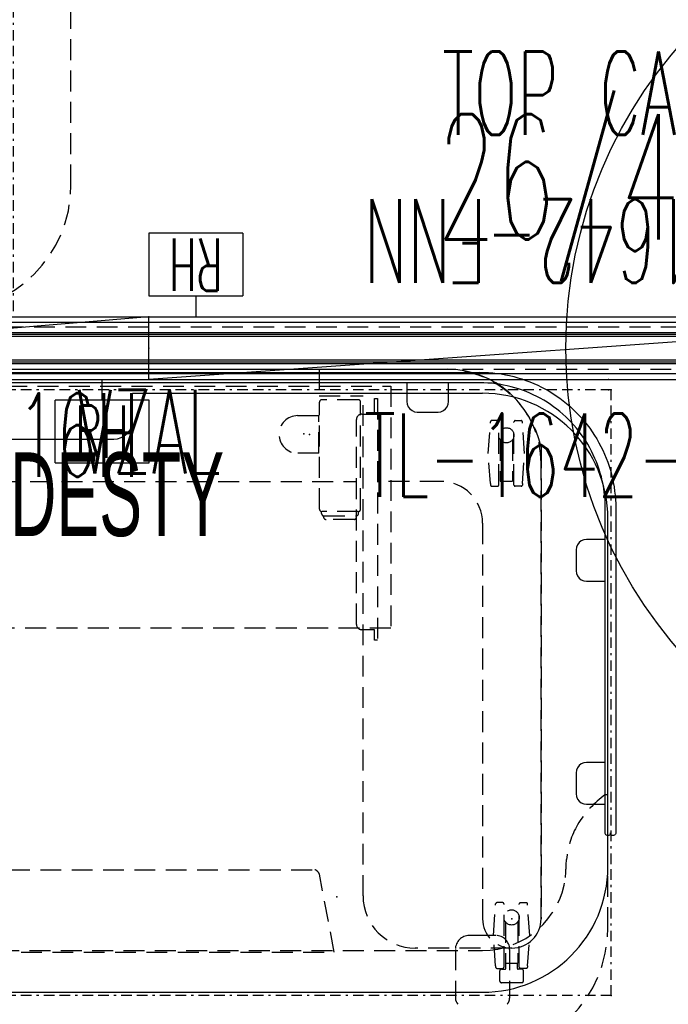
# Model space of a CAD drawing. Header units: inches. Extents: x -83 to 556, y -61 to 88.
# Tile 4 of 232: x -37 to -6, y -18 to 29. Entities that reach past the tile are written whole.
import ezdxf
from ezdxf.enums import TextEntityAlignment as Align

# ---------------------------------------------------------------- set-up
doc = ezdxf.new("R2010")
doc.units = ezdxf.units.IN
doc.header["$MEASUREMENT"] = 0
doc.linetypes.add('BORDER', pattern=[1.75, 0.5, -0.25, 0.5, -0.25, 0, -0.25])
doc.linetypes.add('DASHEDX2', pattern=[1.5, 1, -0.5])
for name, color, linetype in [('A-FURN-3-ECHO-SCREEN', 96, 'Continuous'), ('A-FURN-P-COLLECTION-LITE', 4, 'Continuous'), ('A-FURN-P-COLLECTION-LITE-TEXT2', 4, 'Continuous'), ('A-FURN-P-COLLECTION-LITE-TEXT3', 4, 'Continuous'), ('A-FURN-P-COMP-TEXT2', 86, 'Continuous'), ('A-FURN-P-PNLS', 5, 'Continuous'), ('A-FURN-P-PNLS-ACCESS', 4, 'Continuous'), ('A-FURN-P-PNLS-CON', 104, 'Continuous'), ('A-FURN-P-PNLS-CON-TEXT2', 104, 'Continuous'), ('A-FURN-P-PNLS-TEXT2', 5, 'Continuous'), ('A-FURN-P-PNLS-TEXT3', 4, 'Continuous'), ('A-FURN-P-PNLS-TEXT4', 4, 'Continuous'), ('A-FURN-P-TABLE', 3, 'Continuous'), ('A-FURN-P-TABLE-BORDER', 2, 'Continuous'), ('A-FURN-P-TABLE-EXTENDED-HEIGHT', 3, 'Continuous'), ('A-FURN-P-TABLE-SUPPORT', 202, 'Continuous'), ('A-FURN-P-TEXT_UTEXT', 7, 'Continuous'), ('A-FURN-P-WKSF-ACC', 202, 'Continuous'), ('PSATTR', 7, 'Continuous')]:
    doc.layers.add(name, color=color, linetype=linetype)
doc.styles.add('0', font='TXT.SHX')
doc.styles.add('CAD_FNT', font='TXT.SHX', dxfattribs={"width": 0.6})
doc.styles.add('PMSymText', font='txt.shx', dxfattribs={"width": 0.65})
doc.styles.get("Standard").update_dxf_attribs({"font": 'arial.ttf'})

# ---------------------------------------------------------------- blocks, each defined once
blk = doc.blocks.new('VZFF1-XX42-BB-2D')
at = {"layer": 'A-FURN-P-PNLS'}
for p, q in [((0, 0), (0, 3)), ((0, 3), (42, 3)), ((0, 0), (42, 0))]:
    blk.add_line(p, q, dxfattribs=at)
for p in [(0, 3), (0, 0)]:
    blk.add_point(p, dxfattribs=at)
at = {"layer": 'A-FURN-P-PNLS-ACCESS'}
for p, q in [((4.496, 7), (-0.004, 7)), ((-0.004, 7), (-0.004, 4)), ((4.496, 7), (4.496, 4)), ((-0.004, 4), (4.496, 4)), ((2.246, 4), (2.246, 3))]:
    blk.add_line(p, q, dxfattribs=at)
at = {"layer": 'A-FURN-P-PNLS-TEXT2', "style": 'CAD_FNT', "width": 0.55, "flags": 8}
blk.add_attdef('ITEXT2', text='', height=6, dxfattribs=at).set_placement((21, 9.699), align=Align.MIDDLE_CENTER)
at = {"layer": 'A-FURN-P-PNLS-TEXT3', "style": 'CAD_FNT', "width": 0.55, "flags": 8}
blk.add_attdef('ITEXT3', text='', height=2.5, dxfattribs=at).set_placement((39.754, -2.5), align=Align.MIDDLE_CENTER)
at = {"layer": 'A-FURN-P-PNLS-TEXT4', "style": 'CAD_FNT', "width": 0.55, "flags": 8}
blk.add_attdef('ITEXT4', text='', height=2.5, rotation=180, dxfattribs=at).set_placement((2.246, 5.5), align=Align.MIDDLE_CENTER)
at = {"layer": 'A-FURN-P-TEXT_UTEXT', "style": 'PMSymText', "width": 0.65, "flags": 8}
for tag, p in [('PSUT1', (20.702, -10.002)), ('PSUT3', (20.702, -22.002))]:
    blk.add_attdef(tag, text='', height=4, dxfattribs=at).set_placement(p, align=Align.CENTER)
at = {"layer": 'A-FURN-P-TEXT_UTEXT', "style": 'PMSymText', "width": 0.65}
blk.add_attdef('PSUT2', text='', height=4, dxfattribs=at).set_placement((20.702, -16.002), align=Align.CENTER)
at = {"layer": 'PSATTR', "flags": 1}
for tag in ['PSON', 'PSMC', 'PSDH', 'PSPN', 'PSQT', 'PSEC', 'PST5', 'PST4', 'PST3', 'PST2', 'PST1']:
    blk.add_attdef(tag, text='', height=1, dxfattribs=at).set_placement((0, 0), align=Align.TOP_CENTER)
blk = doc.blocks.new('VZTI-XX42-NN-2D')
at = {"layer": 'A-FURN-P-PNLS', "linetype": 'DASHEDX2'}
blk.add_line((0, 0.5), (42, 0.5), dxfattribs=at)
at = {"layer": 'A-FURN-P-PNLS'}
for p in [(0, 0), (42, 0)]:
    blk.add_point(p, dxfattribs=at)
at = {"layer": 'A-FURN-P-PNLS-TEXT2', "style": 'CAD_FNT', "width": 0.55, "flags": 8}
blk.add_attdef('ITEXT2', text='', height=4, dxfattribs=at).set_placement((21, -1.625), align=Align.TOP_CENTER)
at = {"layer": 'A-FURN-P-TEXT_UTEXT', "style": 'PMSymText', "width": 0.65, "flags": 8}
for tag, p in [('PSUT1', (19.991, -11.625)), ('PSUT3', (19.991, -23.625))]:
    blk.add_attdef(tag, text='', height=4, dxfattribs=at).set_placement(p, align=Align.CENTER)
at = {"layer": 'A-FURN-P-TEXT_UTEXT', "style": 'PMSymText', "width": 0.65}
blk.add_attdef('PSUT2', text='', height=4, dxfattribs=at).set_placement((19.991, -17.625), align=Align.CENTER)
at = {"layer": 'PSATTR', "flags": 1}
for tag in ['PSON', 'PSMC', 'PSDH', 'PSPN', 'PSQT', 'PSEC', 'PST5', 'PST4', 'PST3', 'PST2', 'PST1']:
    blk.add_attdef(tag, text='', height=1, dxfattribs=at).set_placement((0, 0), align=Align.TOP_CENTER)
blk = doc.blocks.new('VZCC-0042-X-2D')
at = {"layer": 'A-FURN-P-PNLS'}
blk.add_line((42, 3), (0, 0), dxfattribs=at)
for p in [(0, 3), (0, 0)]:
    blk.add_point(p, dxfattribs=at)
at = {"layer": 'A-FURN-P-PNLS-TEXT2', "style": '0', "width": 0.55, "flags": 8}
blk.add_attdef('ITEXT2', text='', height=4, dxfattribs=at).set_placement((20.632, 10.508), align=Align.BOTTOM_CENTER)
at = {"layer": 'A-FURN-P-TEXT_UTEXT', "style": 'PMSymText', "width": 0.65, "flags": 8}
for tag, p in [('PSUT1', (19.991, -7.298)), ('PSUT3', (19.991, -19.298))]:
    blk.add_attdef(tag, text='', height=4, dxfattribs=at).set_placement(p, align=Align.CENTER)
at = {"layer": 'A-FURN-P-TEXT_UTEXT', "style": 'PMSymText', "width": 0.65}
blk.add_attdef('PSUT2', text='', height=4, dxfattribs=at).set_placement((19.991, -13.298), align=Align.CENTER)
at = {"layer": 'PSATTR', "flags": 1}
for tag in ['PSON', 'PSMC', 'PSDH', 'PSPN', 'PSQT', 'PSEC', 'PST5', 'PST4', 'PST3', 'PST2', 'PST1']:
    blk.add_attdef(tag, text='', height=1, dxfattribs=at).set_placement((0, 0), align=Align.TOP_CENTER)
blk = doc.blocks.new('VZFF1-XX36-BB-2D')
at = {"layer": 'A-FURN-P-PNLS'}
for p, q in [((0, 3), (36, 3)), ((36, 0), (36, 3)), ((0, 0), (36, 0))]:
    blk.add_line(p, q, dxfattribs=at)
for p in [(36, 3), (36, 0)]:
    blk.add_point(p, dxfattribs=at)
at = {"layer": 'A-FURN-P-PNLS-ACCESS'}
for p, q in [((33.754, -1), (33.754, 0)), ((31.504, -4), (31.504, -1)), ((36.004, -1), (31.504, -1)), ((36.004, -4), (36.004, -1)), ((31.504, -4), (36.004, -4))]:
    blk.add_line(p, q, dxfattribs=at)
at = {"layer": 'A-FURN-P-PNLS-TEXT2', "style": 'CAD_FNT', "width": 0.55, "flags": 8}
blk.add_attdef('ITEXT2', text='', height=6, dxfattribs=at).set_placement((18, 9.699), align=Align.MIDDLE_CENTER)
at = {"layer": 'A-FURN-P-PNLS-TEXT3', "style": 'CAD_FNT', "width": 0.55, "flags": 8}
blk.add_attdef('ITEXT3', text='', height=2.5, dxfattribs=at).set_placement((33.754, -2.5), align=Align.MIDDLE_CENTER)
at = {"layer": 'A-FURN-P-PNLS-TEXT4', "style": 'CAD_FNT', "width": 0.55, "flags": 8}
blk.add_attdef('ITEXT4', text='', height=2.5, rotation=180, dxfattribs=at).set_placement((2.246, 5.5), align=Align.MIDDLE_CENTER)
at = {"layer": 'A-FURN-P-TEXT_UTEXT', "style": 'PMSymText', "width": 0.65, "flags": 8}
for tag, p in [('PSUT1', (17.702, -10)), ('PSUT3', (17.702, -22))]:
    blk.add_attdef(tag, text='', height=4, dxfattribs=at).set_placement(p, align=Align.CENTER)
at = {"layer": 'A-FURN-P-TEXT_UTEXT', "style": 'PMSymText', "width": 0.65}
blk.add_attdef('PSUT2', text='', height=4, dxfattribs=at).set_placement((17.702, -16), align=Align.CENTER)
at = {"layer": 'PSATTR', "flags": 1}
for tag in ['PSON', 'PSMC', 'PSDH', 'PSPN', 'PSQT', 'PSEC', 'PST5', 'PST4', 'PST3', 'PST2', 'PST1']:
    blk.add_attdef(tag, text='', height=1, dxfattribs=at).set_placement((0, 0), align=Align.TOP_CENTER)
blk = doc.blocks.new('VZTI-XX36-NN-2D')
at = {"layer": 'A-FURN-P-PNLS', "linetype": 'DASHEDX2'}
blk.add_line((0, 0.5), (36, 0.5), dxfattribs=at)
at = {"layer": 'A-FURN-P-PNLS'}
for p in [(0, 0), (36, 0)]:
    blk.add_point(p, dxfattribs=at)
at = {"layer": 'A-FURN-P-PNLS-TEXT2', "style": 'CAD_FNT', "width": 0.55, "flags": 8}
blk.add_attdef('ITEXT2', text='', height=4, dxfattribs=at).set_placement((18, -1.625), align=Align.TOP_CENTER)
at = {"layer": 'A-FURN-P-TEXT_UTEXT', "style": 'PMSymText', "width": 0.65, "flags": 8}
for tag, p in [('PSUT1', (16.991, -11.626)), ('PSUT3', (16.991, -23.626))]:
    blk.add_attdef(tag, text='', height=4, dxfattribs=at).set_placement(p, align=Align.CENTER)
at = {"layer": 'A-FURN-P-TEXT_UTEXT', "style": 'PMSymText', "width": 0.65}
blk.add_attdef('PSUT2', text='', height=4, dxfattribs=at).set_placement((16.991, -17.626), align=Align.CENTER)
at = {"layer": 'PSATTR', "flags": 1}
for tag in ['PSON', 'PSMC', 'PSDH', 'PSPN', 'PSQT', 'PSEC', 'PST5', 'PST4', 'PST3', 'PST2', 'PST1']:
    blk.add_attdef(tag, text='', height=1, dxfattribs=at).set_placement((0, 0), align=Align.TOP_CENTER)
blk = doc.blocks.new('VZCC-0036-X-2D')
at = {"layer": 'A-FURN-P-PNLS'}
blk.add_line((36, 3), (0, 0), dxfattribs=at)
for p in [(36, 3), (36, 0)]:
    blk.add_point(p, dxfattribs=at)
at = {"layer": 'A-FURN-P-PNLS-TEXT2', "style": '0', "width": 0.55, "flags": 8}
blk.add_attdef('ITEXT2', text='', height=4, dxfattribs=at).set_placement((15.413, 10.508), align=Align.BOTTOM_CENTER)
at = {"layer": 'A-FURN-P-TEXT_UTEXT', "style": 'PMSymText', "width": 0.65, "flags": 8}
for tag, p in [('PSUT1', (16.991, -7.297)), ('PSUT3', (16.991, -19.297))]:
    blk.add_attdef(tag, text='', height=4, dxfattribs=at).set_placement(p, align=Align.CENTER)
at = {"layer": 'A-FURN-P-TEXT_UTEXT', "style": 'PMSymText', "width": 0.65}
blk.add_attdef('PSUT2', text='', height=4, dxfattribs=at).set_placement((16.991, -13.297), align=Align.CENTER)
at = {"layer": 'PSATTR', "flags": 1}
for tag in ['PSON', 'PSMC', 'PSDH', 'PSPN', 'PSQT', 'PSEC', 'PST5', 'PST4', 'PST3', 'PST2', 'PST1']:
    blk.add_attdef(tag, text='', height=1, dxfattribs=at).set_placement((0, 0), align=Align.TOP_CENTER)
blk = doc.blocks.new('VZAL-XXXX-2D')
at = {"layer": 'A-FURN-P-PNLS-CON'}
blk.add_point((0, 0), dxfattribs=at)
at = {"layer": 'A-FURN-P-PNLS-CON-TEXT2', "linetype": 'Continuous', "style": 'CAD_FNT', "width": 0.55, "flags": 8}
blk.add_attdef('ITEXT2', text='', height=4, dxfattribs=at).set_placement((0, -2), align=Align.TOP_CENTER)
at = {"layer": 'A-FURN-P-TEXT_UTEXT', "style": 'PMSymText', "width": 0.65, "flags": 8}
for tag, p in [('PSUT1', (0.001, -12)), ('PSUT3', (0.001, -24))]:
    blk.add_attdef(tag, text='', height=4, dxfattribs=at).set_placement(p, align=Align.CENTER)
at = {"layer": 'A-FURN-P-TEXT_UTEXT', "style": 'PMSymText', "width": 0.65}
blk.add_attdef('PSUT2', text='', height=4, dxfattribs=at).set_placement((0.001, -18), align=Align.CENTER)
at = {"layer": 'PSATTR', "flags": 1}
for tag in ['PSON', 'PSMC', 'PSDH', 'PSPN', 'PSQT', 'PSEC', 'PST5', 'PST4', 'PST3', 'PST2', 'PST1']:
    blk.add_attdef(tag, text='', height=1, dxfattribs=at).set_placement((0, 0), align=Align.TOP_CENTER)
blk = doc.blocks.new('STUC-XX78-FRZ-2D')
at = {"layer": 'A-FURN-P-WKSF-ACC'}
for p, q in [((6.763, -0.264), (71.237, -0.264)), ((1, -0.924), (77, -0.924)), ((4.597, -0.753), (73.403, -0.753)), ((73.403, -0.842), (4.597, -0.842)), ((77, -2.076), (1, -2.076)), ((4.597, -2.158), (73.403, -2.158)), ((73.403, -2.247), (4.597, -2.247)), ((71.237, -2.736), (6.763, -2.736))]:
    blk.add_line(p, q, dxfattribs=at)
at = {"layer": 'A-FURN-P-COMP-TEXT2', "style": '0', "width": 0.55, "flags": 8}
blk.add_attdef('ITEXT2', text='', height=4, dxfattribs=at).set_placement((32.623, -5.658), align=Align.MIDDLE_CENTER)
at = {"layer": 'A-FURN-P-TEXT_UTEXT', "style": 'PMSymText', "width": 0.65, "flags": 8}
for tag, p in [('PSUT1', (37.993, -13.736)), ('PSUT3', (37.993, -25.736))]:
    blk.add_attdef(tag, text='', height=4, dxfattribs=at).set_placement(p, align=Align.CENTER)
at = {"layer": 'A-FURN-P-TEXT_UTEXT', "style": 'PMSymText', "width": 0.65}
blk.add_attdef('PSUT2', text='', height=4, dxfattribs=at).set_placement((37.993, -19.736), align=Align.CENTER)
at = {"layer": 'PSATTR', "flags": 1}
for tag in ['PSON', 'PSMC', 'PSDH', 'PSPN', 'PSQT', 'PSEC', 'PST5', 'PST4', 'PST3', 'PST2', 'PST1']:
    blk.add_attdef(tag, text='', height=1, dxfattribs=at).set_placement((0, 0), align=Align.TOP_CENTER)
blk = doc.blocks.new('HCBZ-SHP2-XX-2D')
at = {"layer": 'A-FURN-P-COLLECTION-LITE'}
blk.add_circle((0, 0), 22.045, dxfattribs=at)
at = {"layer": 'A-FURN-P-COLLECTION-LITE-TEXT2', "style": '0', "width": 0.55, "flags": 8}
blk.add_attdef('ITEXT2', text='', height=4, dxfattribs=at).set_placement((0, -14.843), align=Align.MIDDLE_CENTER)
at = {"layer": 'A-FURN-P-COLLECTION-LITE-TEXT3', "style": '0', "width": 0.55, "flags": 8}
blk.add_attdef('ITEXT3', text='', height=4, dxfattribs=at).set_placement((0, 14.004), align=Align.MIDDLE_CENTER)
at = {"layer": 'A-FURN-P-TEXT_UTEXT', "style": 'PMSymText', "width": 0.65, "flags": 8}
for tag, p in [('PSUT1', (0, -28.047)), ('PSUT3', (0, -40.047))]:
    blk.add_attdef(tag, text='', height=4, dxfattribs=at).set_placement(p, align=Align.CENTER)
at = {"layer": 'A-FURN-P-TEXT_UTEXT', "style": 'PMSymText', "width": 0.65}
blk.add_attdef('PSUT2', text='', height=4, dxfattribs=at).set_placement((0, -34.047), align=Align.CENTER)
at = {"layer": 'PSATTR', "flags": 1}
for tag in ['PSON', 'PSMC', 'PSDH', 'PSPN', 'PSQT', 'PSEC', 'PST5', 'PST4', 'PST3', 'PST2', 'PST1']:
    blk.add_attdef(tag, text='', height=1, dxfattribs=at).set_placement((0, 0), align=Align.TOP_CENTER)
blk = doc.blocks.new('TFPA-2958-LJSTPUNN-2D')
at = {"layer": 'A-FURN-P-TABLE'}
for p, q in [((35.089, -1.447), (35.089, -0.16)), ((35.089, -0.16), (51.84, -0.16)), ((23.811, -2.36), (34.189, -2.36)), ((57.84, -22.84), (57.84, -6.16)), ((6.16, -28.84), (51.84, -28.84))]:
    blk.add_line(p, q, dxfattribs=at)
at = {"layer": 'A-FURN-P-TABLE', "linetype": 'DASHEDX2'}
for p, q in [((57.722, -19.376, 0), (57.84, -19.376, 0)), ((6.16, -26.84), (51.84, -26.84))]:
    blk.add_line(p, q, dxfattribs=at)
at = {"layer": 'A-FURN-P-TABLE'}
for centre, radius, start, end in [((51.84, -6.16), 6, 0, 90), ((34.182, -1.454), 0.907, 270.4295, 0.4295), ((51.84, -22.84), 6, 270, 0)]:
    blk.add_arc(centre, radius, start, end, dxfattribs=at)
at = {"layer": 'A-FURN-P-TABLE', "linetype": 'DASHEDX2'}
for centre, radius, start, end in [((60.542, -23.322, 0), 4.85, 125.5581, 148.9755), ((59.948, -22.874, 0), 4.11, 150.0446, 174.4443), ((40.168, -22.031), 15.695, 355.1809, 358.3727), ((51.833, -22.832), 4.008, 270.1009, 352.5841)]:
    blk.add_arc(centre, radius, start, end, dxfattribs=at)
at = {"layer": 'A-FURN-P-TABLE'}
for p in [(58, 0), (43.282, -2.109), (44.872, -24.277), (53.244, -25.326), (58, -29)]:
    blk.add_point(p, dxfattribs=at)
at = {"layer": 'A-FURN-P-TABLE-BORDER', "linetype": 'BORDER'}
for p, q in [((58, 0), (0, 0)), ((58, -29), (58, 0)), ((58, -29), (0, -29))]:
    blk.add_line(p, q, dxfattribs=at)
at = {"layer": 'A-FURN-P-TABLE-EXTENDED-HEIGHT', "linetype": 'DASHEDX2'}
for p, q in [((57.84, -25.765), (57.84, -22.84)), ((6.16, -31.765), (51.84, -31.765))]:
    blk.add_line(p, q, dxfattribs=at)
for centre, start, end in [((6.16, -25.765), 180, 270), ((51.84, -25.765), 270, 0)]:
    blk.add_arc(centre, 6, start, end, dxfattribs=at)
at = {"layer": 'A-FURN-P-TABLE-SUPPORT'}
for p, q in [((7.856, 0.987), (50.144, 0.987)), ((52.47, -26.117), (51.21, -26.117)), ((50.541, -28.777), (50.541, -29.119))]:
    blk.add_line(p, q, dxfattribs=at)
at = {"layer": 'A-FURN-P-TABLE-SUPPORT', "linetype": 'DASHEDX2'}
for p, q in [((45.888, -0.469), (44.156, -0.469)), ((46.676, -1.16), (46.676, -0.41)), ((46.676, -0.41), (46.81, -0.41)), ((46.81, -0.41), (46.81, -11.98)), ((44.038, -5.709), (44.038, -0.587)), ((46.006, -5.709), (46.006, -0.587)), ((42.993, -1.232), (44, -1.232)), ((44, -3.031), (44, -1.232)), ((45.81, -11.23), (45.81, -1.41)), ((46.06, -1.16), (46.676, -1.16)), ((52.117, -3.04), (52.215, -1.59)), ((52.215, -1.59), (52.215, -1.525)), ((52.559, -1.465), (52.275, -1.465)), ((52.619, -4.555), (52.619, -1.525)), ((53.347, -4.555), (53.347, -1.525)), ((53.407, -1.465), (53.691, -1.465)), ((53.751, -1.59), (53.751, -1.525)), ((53.849, -3.04), (53.751, -1.59)), ((52.691, -2.391), (52.691, -4.365)), ((53.274, -2.391), (53.275, -4.365)), ((44, -3.031), (42.993, -3.031)), ((52.215, -4.485), (52.117, -3.04)), ((53.751, -4.485), (53.849, -3.04)), ((54.644, -25.326), (54.644, -3.513)), ((12.19, -4.383), (45.809, -4.383)), ((49.844, -4.383), (46.811, -4.383)), ((52.215, -4.485), (52.215, -4.555)), ((52.275, -4.615), (52.559, -4.615)), ((52.691, -4.365), (53.275, -4.365)), ((53.691, -4.615), (53.407, -4.615)), ((53.751, -4.485), (53.751, -4.555)), ((44.136, -5.91), (44.136, -5.825)), ((45.888, -5.827), (44.156, -5.827)), ((44.234, -6.085), (44.234, -6.026)), ((44.254, -6.028), (45.79, -6.028)), ((45.809, -6.085), (45.809, -6.026)), ((45.908, -5.91), (45.908, -5.825)), ((45.691, -6.202), (44.352, -6.202)), ((51.844, -6.383), (51.844, -25.326)), ((46.676, -11.48), (46.06, -11.48)), ((46.676, -11.98), (46.676, -11.48)), ((46.81, -11.98), (46.676, -11.98)), ((52.367, -26.121), (52.465, -24.671)), ((52.465, -24.671), (52.465, -24.606)), ((52.809, -24.546), (52.525, -24.546)), ((52.869, -27.636), (52.869, -24.606)), ((53.597, -27.636), (53.597, -24.606)), ((53.657, -24.546), (53.941, -24.546)), ((54.001, -24.671), (54.001, -24.606)), ((54.099, -26.121), (54.001, -24.671)), ((52.941, -25.472), (52.941, -27.446)), ((53.524, -25.472), (53.525, -27.446)), ((52.465, -27.566), (52.367, -26.121)), ((54.001, -27.566), (54.099, -26.121)), ((50.541, -26.787), (50.541, -28.777)), ((53.139, -26.787), (53.139, -28.777)), ((52.465, -27.566), (52.465, -27.636)), ((52.525, -27.696), (52.809, -27.696)), ((52.671, -28.305), (52.671, -27.805)), ((52.746, -27.73), (52.927, -27.73)), ((52.941, -27.446), (53.525, -27.446)), ((52.957, -27.7), (52.957, -27.446)), ((53.509, -27.7), (53.509, -27.446)), ((53.721, -27.73), (53.539, -27.73)), ((53.941, -27.696), (53.657, -27.696)), ((53.796, -28.305), (53.796, -27.805)), ((54.001, -27.566), (54.001, -27.636)), ((53.721, -28.38), (52.734, -28.38)), ((53.139, -28.777), (53.139, -29.119))]:
    blk.add_line(p, q, dxfattribs=at)
for centre in [(52.983, -2.174), (53.233, -25.255)]:
    blk.add_circle(centre, 0.364, dxfattribs=at)
at = {"layer": 'A-FURN-P-TABLE-SUPPORT'}
for centre, radius, start, end in [((50.147, -3.501), 4.488, 48.1114, 90.0367), ((50.985, -29.11), 0.444, 181.0798, 223.2644)]:
    blk.add_arc(centre, radius, start, end, dxfattribs=at)
at = {"layer": 'A-FURN-P-TABLE-SUPPORT', "linetype": 'DASHEDX2'}
for centre, radius, start, end in [((44.155, -0.587), 0.118, 89.7865, 179.7849), ((45.888, -0.587), 0.118, 0.2151, 90.2135), ((50.151, -3.512), 4.493, 359.9832, 48.2407), ((43, -2.131), 0.9, 90.4287, 269.5713), ((46.06, -1.41), 0.25, 90, 180), ((52.31, -1.56), 0.101, 110.1785, 159.812), ((52.54, -1.544), 0.081, 13.4055, 76.5945), ((53.426, -1.544), 0.081, 103.4055, 166.5945), ((53.656, -1.56), 0.101, 20.188, 69.8215), ((49.844, -6.383), 2, 0, 90), ((52.31, -4.521), 0.101, 200.188, 249.8215), ((52.54, -4.537), 0.081, 283.4055, 346.5945), ((53.426, -4.537), 0.081, 193.4055, 256.5945), ((53.656, -4.521), 0.101, 290.1785, 339.812), ((44.155, -5.709), 0.118, 180.2151, 270.2135), ((44.254, -5.91), 0.118, 180.2151, 270.2135), ((44.352, -6.084), 0.118, 180.2151, 270.2135), ((45.692, -6.084), 0.118, 269.7865, 359.7849), ((45.79, -5.91), 0.118, 269.7865, 359.7849), ((45.888, -5.709), 0.118, 269.7865, 359.7849), ((46.06, -11.23), 0.25, 180, 270), ((52.56, -24.641), 0.101, 110.1785, 159.812), ((52.79, -24.625), 0.081, 13.4055, 76.5945), ((53.676, -24.625), 0.081, 103.4055, 166.5945), ((53.906, -24.641), 0.101, 20.188, 69.8215), ((53.244, -25.326), 1.4, 180, 0), ((51.21, -26.787), 0.669, 90.0022, 179.9978), ((52.47, -26.787), 0.669, 0.0022, 89.9978), ((52.56, -27.602), 0.101, 200.188, 249.8215), ((52.746, -27.805), 0.075, 90, 180), ((52.79, -27.618), 0.081, 283.4055, 346.5945), ((52.927, -27.7), 0.03, 269.9997, 0.0001), ((53.539, -27.7), 0.03, 179.9999, 270.0003), ((53.676, -27.618), 0.081, 193.4055, 256.5945), ((53.721, -27.805), 0.075, 0, 90), ((53.906, -27.602), 0.101, 290.1785, 339.812), ((52.746, -28.305), 0.075, 180, 270), ((53.721, -28.305), 0.075, 270, 0), ((52.695, -29.11), 0.444, 316.7356, 358.9202)]:
    blk.add_arc(centre, radius, start, end, dxfattribs=at)
at = {"layer": 'A-FURN-P-TEXT_UTEXT', "style": 'PMSymText', "width": 0.65, "flags": 8}
for tag, p in [('PSUT1', (27.992, -37.768)), ('PSUT3', (27.992, -49.768))]:
    blk.add_attdef(tag, text='', height=4, dxfattribs=at).set_placement(p, align=Align.CENTER)
at = {"layer": 'A-FURN-P-TEXT_UTEXT', "style": 'PMSymText', "width": 0.65}
blk.add_attdef('PSUT2', text='', height=4, dxfattribs=at).set_placement((27.992, -43.768), align=Align.CENTER)
at = {"layer": 'PSATTR', "flags": 1}
for tag in ['PSON', 'PSMC', 'PSDH', 'PSPN', 'PSQT', 'PSEC', 'PST5', 'PST4', 'PST3', 'PST2', 'PST1']:
    blk.add_attdef(tag, text='', height=1, dxfattribs=at).set_placement((0, 0), align=Align.TOP_CENTER)
blk = doc.blocks.new('STUF-XX58-FPNXUC-2D')
at = {"layer": 'A-FURN-3-ECHO-SCREEN'}
for p, q in [((6.159, 0.841), (51.943, 0.84)), ((51.841, 0.841), (52.045, 0.838)), ((52.045, 0.838), (52.249, 0.829)), ((52.249, 0.829), (52.452, 0.813)), ((52.452, 0.813), (52.655, 0.79)), ((52.655, 0.79), (52.858, 0.761)), ((52.858, 0.761), (53.059, 0.726)), ((53.059, 0.726), (53.259, 0.685)), ((53.259, 0.685), (53.457, 0.637)), ((53.457, 0.637), (53.654, 0.583)), ((53.654, 0.583), (53.85, 0.524)), ((53.85, 0.524), (54.043, 0.457)), ((51.841, 0.34), (6.159, 0.34)), ((52.029, 0.337), (51.841, 0.34)), ((52.217, 0.328), (52.029, 0.337)), ((52.405, 0.314), (52.217, 0.328)), ((52.593, 0.293), (52.405, 0.314)), ((52.779, 0.266), (52.593, 0.293)), ((52.965, 0.234), (52.779, 0.266)), ((53.149, 0.196), (52.965, 0.234)), ((53.333, 0.152), (53.149, 0.196)), ((53.514, 0.102), (53.333, 0.152)), ((53.695, 0.047), (53.514, 0.102)), ((53.873, -0.015), (53.695, 0.047)), ((54.043, 0.457), (54.234, 0.385)), ((54.234, 0.385), (54.422, 0.307)), ((54.422, 0.307), (54.608, 0.223)), ((54.608, 0.223), (54.792, 0.133)), ((54.792, 0.133), (54.972, 0.037)), ((54.972, 0.037), (55.15, -0.064)), ((54.049, -0.081), (53.873, -0.015)), ((54.223, -0.153), (54.049, -0.081)), ((54.395, -0.231), (54.223, -0.153)), ((54.564, -0.314), (54.395, -0.231)), ((54.731, -0.402), (54.564, -0.314)), ((54.895, -0.495), (54.731, -0.402)), ((55.15, -0.064), (55.324, -0.171)), ((55.324, -0.171), (55.495, -0.283)), ((55.495, -0.283), (55.662, -0.399)), ((55.662, -0.399), (55.825, -0.523)), ((55.055, -0.594), (54.895, -0.495)), ((55.213, -0.697), (55.055, -0.594)), ((55.367, -0.806), (55.213, -0.697)), ((55.518, -0.919), (55.367, -0.806)), ((55.665, -1.037), (55.518, -0.919)), ((55.825, -0.523), (55.984, -0.65)), ((55.984, -0.65), (56.14, -0.783)), ((56.14, -0.783), (56.291, -0.92)), ((56.291, -0.92), (56.437, -1.063)), ((55.808, -1.159), (55.665, -1.037)), ((55.948, -1.286), (55.808, -1.159)), ((56.083, -1.417), (55.948, -1.286)), ((56.437, -1.063), (56.579, -1.209)), ((56.579, -1.209), (56.717, -1.36)), ((56.717, -1.36), (56.849, -1.516)), ((56.214, -1.552), (56.083, -1.417)), ((56.341, -1.692), (56.214, -1.552)), ((56.463, -1.835), (56.341, -1.692)), ((56.581, -1.982), (56.463, -1.835)), ((56.849, -1.516), (56.977, -1.675)), ((56.977, -1.675), (57.1, -1.838)), ((57.1, -1.838), (57.217, -2.005)), ((56.694, -2.133), (56.581, -1.982)), ((56.803, -2.287), (56.694, -2.133)), ((56.906, -2.445), (56.803, -2.287)), ((57.217, -2.005), (57.329, -2.176)), ((57.329, -2.176), (57.436, -2.35)), ((57.436, -2.35), (57.537, -2.528)), ((57.005, -2.605), (56.906, -2.445)), ((57.098, -2.769), (57.005, -2.605)), ((57.186, -2.936), (57.098, -2.769)), ((57.537, -2.528), (57.633, -2.708)), ((57.633, -2.708), (57.723, -2.891)), ((57.269, -3.105), (57.186, -2.936)), ((57.347, -3.277), (57.269, -3.105)), ((57.419, -3.451), (57.347, -3.277)), ((57.723, -2.891), (57.807, -3.078)), ((57.807, -3.078), (57.885, -3.266)), ((57.885, -3.266), (57.957, -3.457)), ((57.485, -3.627), (57.419, -3.451)), ((57.546, -3.805), (57.485, -3.627)), ((57.957, -3.457), (58.024, -3.65)), ((58.024, -3.65), (58.083, -3.846)), ((57.602, -3.986), (57.546, -3.805)), ((57.652, -4.167), (57.602, -3.986)), ((57.696, -4.351), (57.652, -4.167)), ((58.083, -3.846), (58.137, -4.043)), ((58.137, -4.043), (58.185, -4.241)), ((58.185, -4.241), (58.226, -4.441)), ((57.734, -4.535), (57.696, -4.351)), ((57.766, -4.721), (57.734, -4.535)), ((58.226, -4.441), (58.261, -4.642)), ((58.261, -4.642), (58.29, -4.845)), ((57.793, -4.907), (57.766, -4.721)), ((57.813, -5.095), (57.793, -4.907)), ((57.828, -5.283), (57.813, -5.095)), ((58.29, -4.845), (58.312, -5.048)), ((58.312, -5.048), (58.329, -5.251)), ((57.837, -5.471), (57.828, -5.283)), ((57.839, -5.659), (57.837, -5.471)), ((58.329, -5.251), (58.338, -5.455)), ((58.338, -5.455), (58.341, -5.659)), ((57.84, -21.188), (57.839, -5.659)), ((58.341, -5.659), (58.34, -21.188)), ((57.843, -21.23), (57.84, -21.188)), ((58.34, -21.188), (58.338, -21.234)), ((57.853, -21.269), (57.843, -21.23)), ((57.875, -21.3), (57.853, -21.269)), ((57.904, -21.322), (57.875, -21.3)), ((57.939, -21.335), (57.904, -21.322)), ((57.976, -21.338), (57.939, -21.335)), ((58.012, -21.329), (57.976, -21.338)), ((58.044, -21.311), (58.012, -21.329)), ((58.069, -21.283), (58.044, -21.311)), ((58.084, -21.25), (58.069, -21.283)), ((58.09, -21.213), (58.084, -21.25)), ((58.096, -21.25), (58.09, -21.213)), ((58.112, -21.283), (58.096, -21.25)), ((58.137, -21.311), (58.112, -21.283)), ((58.169, -21.329), (58.137, -21.311)), ((58.205, -21.338), (58.169, -21.329)), ((58.242, -21.335), (58.205, -21.338)), ((58.276, -21.322), (58.242, -21.335)), ((58.306, -21.3), (58.276, -21.322)), ((58.327, -21.269), (58.306, -21.3)), ((58.338, -21.234), (58.327, -21.269))]:
    blk.add_line(p, q, dxfattribs=at)
at = {"layer": 'A-FURN-3-ECHO-SCREEN', "linetype": 'DASHEDX2'}
for p, q in [((48.341, 0.34), (48.341, -0.56)), ((50.341, -0.56), (50.341, 0.34)), ((48.341, -0.56), (48.358, -0.689)), ((48.358, -0.689), (48.408, -0.81)), ((48.408, -0.81), (48.488, -0.914)), ((48.488, -0.914), (48.591, -0.993)), ((50.091, -0.993), (50.195, -0.914)), ((50.195, -0.914), (50.274, -0.81)), ((50.274, -0.81), (50.324, -0.689)), ((50.324, -0.689), (50.341, -0.56)), ((48.591, -0.993), (48.712, -1.043)), ((48.712, -1.043), (48.841, -1.06)), ((48.841, -1.06), (49.841, -1.06)), ((49.841, -1.06), (49.971, -1.043)), ((49.971, -1.043), (50.091, -0.993)), ((56.457, -7.531), (56.44, -7.66)), ((56.507, -7.41), (56.457, -7.531)), ((56.587, -7.306), (56.507, -7.41)), ((56.69, -7.227), (56.587, -7.306)), ((56.811, -7.177), (56.69, -7.227)), ((56.94, -7.16), (56.811, -7.177)), ((57.84, -7.16), (56.94, -7.16)), ((56.44, -7.66), (56.44, -8.66)), ((56.44, -8.66), (56.457, -8.789)), ((56.457, -8.789), (56.507, -8.91)), ((56.507, -8.91), (56.587, -9.014)), ((56.587, -9.014), (56.69, -9.093)), ((56.69, -9.093), (56.811, -9.143)), ((56.811, -9.143), (56.94, -9.16)), ((56.94, -9.16), (57.84, -9.16)), ((56.69, -17.906), (56.587, -17.986)), ((56.811, -17.856), (56.69, -17.906)), ((56.94, -17.839), (56.811, -17.856)), ((57.84, -17.839), (56.94, -17.839)), ((56.457, -18.21), (56.44, -18.339)), ((56.44, -18.339), (56.44, -19.339)), ((56.507, -18.089), (56.457, -18.21)), ((56.587, -17.986), (56.507, -18.089)), ((56.44, -19.339), (56.457, -19.469)), ((56.457, -19.469), (56.507, -19.589)), ((56.507, -19.589), (56.587, -19.693)), ((56.587, -19.693), (56.69, -19.772)), ((56.69, -19.772), (56.811, -19.822)), ((56.811, -19.822), (56.94, -19.839)), ((56.94, -19.839), (57.84, -19.839))]:
    blk.add_line(p, q, dxfattribs=at)
at = {"layer": 'A-FURN-3-ECHO-SCREEN'}
for p in [(58, 0.5), (58, 0)]:
    blk.add_point(p, dxfattribs=at)
at = {"layer": 'A-FURN-P-COMP-TEXT2', "width": 0.55, "flags": 8}
blk.add_attdef('ITEXT2', text='', height=4, dxfattribs=at).set_placement((29.268, -4.993), align=Align.MIDDLE_CENTER)
at = {"layer": 'A-FURN-P-TEXT_UTEXT', "style": 'PMSymText', "width": 0.65, "flags": 8}
for tag, p in [('PSUT1', (28.162, -27.34)), ('PSUT3', (28.162, -39.34))]:
    blk.add_attdef(tag, text='', height=4, dxfattribs=at).set_placement(p, align=Align.CENTER)
at = {"layer": 'A-FURN-P-TEXT_UTEXT', "style": 'PMSymText', "width": 0.65}
blk.add_attdef('PSUT2', text='', height=4, dxfattribs=at).set_placement((28.162, -33.34), align=Align.CENTER)
at = {"layer": 'PSATTR', "flags": 1}
for tag in ['PSON', 'PSMC', 'PSDH', 'PSPN', 'PSQT', 'PSEC', 'PST5', 'PST4', 'PST3', 'PST2', 'PST1']:
    blk.add_attdef(tag, text='', height=1, dxfattribs=at).set_placement((0, 0), align=Align.TOP_CENTER)
blk = doc.blocks.new('ATTS-1011-PORT-2D')
at = {"layer": 'A-FURN-P-TABLE', "linetype": 'DASHEDX2'}
for p, q in [((-9.219, 26.319), (-3.1, 26.319)), ((-9.219, 26.319), (-9.219, 25.046)), ((-9.219, 25.046), (-7.123, 25.046)), ((-7.123, 1.1), (-7.123, 25.046)), ((1.4, 22.584), (1.4, 0)), ((0, -1.4), (-4.623, -1.4))]:
    blk.add_line(p, q, dxfattribs=at)
for centre, radius, start, end in [((-3.228, 21.586), 4.734, 12.17, 88.4503), ((-4.623, 1.1), 2.5, 180, 270), ((0, 0), 1.4, 270, 360)]:
    blk.add_arc(centre, radius, start, end, dxfattribs=at)
blk.add_point((0, 0), dxfattribs=at)
at = {"layer": 'A-FURN-P-TEXT_UTEXT', "style": 'PMSymText', "width": 0.65, "flags": 8}
for tag, p in [('PSUT1', (-3.6, -12.797)), ('PSUT3', (-3.6, -24.797))]:
    blk.add_attdef(tag, text='', height=4, dxfattribs=at).set_placement(p, align=Align.CENTER)
at = {"layer": 'A-FURN-P-TEXT_UTEXT', "style": 'PMSymText', "width": 0.65}
blk.add_attdef('PSUT2', text='', height=4, dxfattribs=at).set_placement((-3.6, -18.797), align=Align.CENTER)
at = {"layer": 'PSATTR', "flags": 1}
for tag in ['PSON', 'PSMC', 'PSDH', 'PSPN', 'PSQT', 'PSEC', 'PST5', 'PST4', 'PST3', 'PST2', 'PST1']:
    blk.add_attdef(tag, text='', height=1, dxfattribs=at).set_placement((0, 0), align=Align.TOP_CENTER)
blk = doc.blocks.new('AUTG-0158-P-2D')
at = {"layer": 'A-FURN-P-TABLE', "linetype": 'DASHEDX2'}
for p, q in [((14.18, -22.976), (43.82, -22.976)), ((44.745, -26.926), (44.036, -23.192)), ((13.255, -26.926), (44.745, -26.926))]:
    blk.add_line(p, q, dxfattribs=at)
blk.add_arc((43.693, -23.319), 0.366, 20.3653, 69.6347, dxfattribs=at)
for p in [(58, 0), (58, -29)]:
    blk.add_point(p, dxfattribs=at)
at = {"layer": 'A-FURN-P-TEXT_UTEXT', "style": 'PMSymText', "width": 0.65, "flags": 8}
for tag, p in [('PSUT1', (27.99, -35.002)), ('PSUT3', (27.99, -47.002))]:
    blk.add_attdef(tag, text='', height=4, dxfattribs=at).set_placement(p, align=Align.CENTER)
at = {"layer": 'A-FURN-P-TEXT_UTEXT', "style": 'PMSymText', "width": 0.65}
blk.add_attdef('PSUT2', text='', height=4, dxfattribs=at).set_placement((27.99, -41.002), align=Align.CENTER)
at = {"layer": 'PSATTR', "flags": 1}
for tag in ['PSON', 'PSMC', 'PSDH', 'PSPN', 'PSQT', 'PSEC', 'PST5', 'PST4', 'PST3', 'PST2', 'PST1']:
    blk.add_attdef(tag, text='', height=1, dxfattribs=at).set_placement((0, 0), align=Align.TOP_CENTER)
blk = doc.blocks.new('ATWM-1254-ETNM-2D')
at = {"layer": 'A-FURN-P-TABLE', "linetype": 'DASHEDX2'}
for p, q in [((-3.952, 2.315), (32.448, 2.315)), ((32.448, 2.315), (32.448, -9.283)), ((32.448, -9.283), (-3.952, -9.283))]:
    blk.add_line(p, q, dxfattribs=at)
at = {"layer": 'A-FURN-P-TABLE'}
blk.add_point((28.563, 0), dxfattribs=at)
at = {"layer": 'A-FURN-P-TEXT_UTEXT', "style": 'PMSymText', "width": 0.65, "flags": 8}
for tag, p in [('PSUT1', (14.246, -15.312)), ('PSUT3', (14.246, -27.312))]:
    blk.add_attdef(tag, text='', height=4, dxfattribs=at).set_placement(p, align=Align.CENTER)
at = {"layer": 'A-FURN-P-TEXT_UTEXT', "style": 'PMSymText', "width": 0.65}
blk.add_attdef('PSUT2', text='', height=4, dxfattribs=at).set_placement((14.246, -21.312), align=Align.CENTER)
at = {"layer": 'PSATTR', "flags": 1}
for tag in ['PSON', 'PSMC', 'PSDH', 'PSPN', 'PSQT', 'PSEC', 'PST5', 'PST4', 'PST3', 'PST2', 'PST1']:
    blk.add_attdef(tag, text='', height=1, dxfattribs=at).set_placement((0, 0), align=Align.TOP_CENTER)

msp = doc.modelspace()

# ---------------------------------------------------------------- block references
for name, p, rotation in [('TFPA-2958-LJSTPUNN-2D', (-65.879, 15.369), 89.99999999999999), ('VZTI-XX36-NN-2D', (-30.379, 15.244), 180)]:
    msp.add_blockref(name, p, dxfattribs=dict(rotation=rotation))
for name, p in [('HCBZ-SHP2-XX-2D', (11.621, 13.744)), ('VZCC-0036-X-2D', (-66.379, 12.244)), ('VZTI-XX36-NN-2D', (-66.379, 12.244)), ('TFPA-2958-LJSTPUNN-2D', (-66.254, 11.744)), ('ATTS-1011-PORT-2D', (-13.01, -13.582)), ('ATWM-1254-ETNM-2D', (-51.254, 9.612)), ('AUTG-0158-P-2D', (-66.254, 11.744))]:
    msp.add_blockref(name, p)
ref = msp.add_blockref('VZCC-0042-X-2D', (-30.379, 12.244))
ref.add_attrib('ITEXT2', 'TOP CAP', dxfattribs={"layer": 'A-FURN-P-PNLS-TEXT2', "height": 4, "style": '0', "width": 0.55}).set_placement((-9.748, 22.752), align=Align.BOTTOM_CENTER)
ref = msp.add_blockref('VZFF1-XX36-BB-2D', (-66.379, 12.244))
ref.add_attrib('ITEXT3', 'RH', dxfattribs={"layer": 'A-FURN-P-PNLS-TEXT3', "height": 2.5, "style": 'CAD_FNT', "width": 0.55}).set_placement((-32.625, 9.744), align=Align.MIDDLE_CENTER)
ref = msp.add_blockref('VZFF1-XX42-BB-2D', (-30.379, 12.244))
ref.add_attrib('ITEXT4', 'RH', dxfattribs={"layer": 'A-FURN-P-PNLS-TEXT4', "height": 2.5, "rotation": 180, "style": 'CAD_FNT', "width": 0.55}).set_placement((-28.134, 17.744), align=Align.MIDDLE_CENTER)
ref.add_attrib('ITEXT2', '26/42', dxfattribs={"layer": 'A-FURN-P-PNLS-TEXT2', "height": 6, "style": 'CAD_FNT', "width": 0.55}).set_placement((-9.379, 21.942), align=Align.MIDDLE_CENTER)
ref = msp.add_blockref('VZTI-XX42-NN-2D', (11.621, 15.244), dxfattribs=dict(rotation=180))
ref.add_attrib('ITEXT2', 'TL-1642-FNN', dxfattribs={"layer": 'A-FURN-P-PNLS-TEXT2', "height": 4, "rotation": 180, "style": 'CAD_FNT', "width": 0.55}).set_placement((-9.379, 16.869), align=Align.TOP_CENTER)
ref = msp.add_blockref('STUC-XX78-FRZ-2D', (-66.379, 15.244))
ref.add_attrib('ITEXT2', '16H', dxfattribs={"layer": 'A-FURN-P-COMP-TEXT2', "height": 4, "style": '0', "width": 0.55}).set_placement((-33.756, 9.586), align=Align.MIDDLE_CENTER)
ref = msp.add_blockref('VZAL-XXXX-2D', (-30.379, 13.744))
ref.add_attrib('ITEXT2', 'VZAL', dxfattribs={"layer": 'A-FURN-P-PNLS-CON-TEXT2', "linetype": 'Continuous', "height": 4, "style": 'CAD_FNT', "width": 0.55}).set_placement((-30.379, 11.744), align=Align.TOP_CENTER)
ref = msp.add_blockref('VZTI-XX42-NN-2D', (-30.379, 12.244))
ref.add_attrib('ITEXT2', 'TL-1642-FNN', dxfattribs={"layer": 'A-FURN-P-PNLS-TEXT2', "height": 4, "style": 'CAD_FNT', "width": 0.55}).set_placement((-9.379, 10.619), align=Align.TOP_CENTER)
ref = msp.add_blockref('STUF-XX58-FPNXUC-2D', (-66.379, 11.744))
ref.add_attrib('ITEXT2', 'NO MODESTY', dxfattribs={"layer": 'A-FURN-P-COMP-TEXT2', "height": 4, "width": 0.55}).set_placement((-37.112, 6.751), align=Align.MIDDLE_CENTER)

doc.saveas('drawing.dxf')
